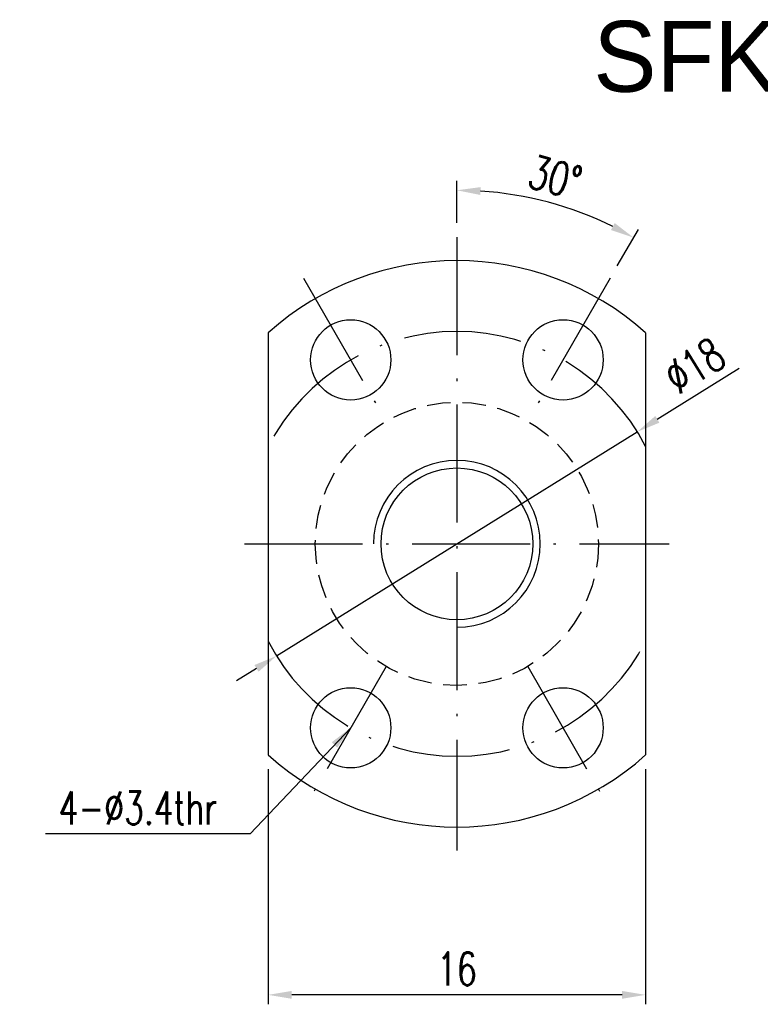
# Model space of a CAD drawing. Extents: x 20.2 to 79, y 31.9 to 73.7.
# Tile 1 of 51: x 20.2 to 51.6, y 31.9 to 73.7. Entities that reach past the tile are written whole.
import ezdxf

# ---------------------------------------------------------------- set-up
doc = ezdxf.new("R2010")
doc.units = 0
doc.header["$MEASUREMENT"] = 0
doc.linetypes.add('CL-5', pattern=[7.1, 5, -1, 0.1, -1])
doc.linetypes.add('HID-1', pattern=[1.5, 1, -0.5])
for name, color, linetype in [('CL', 1, 'CL-5'), ('DIM', 4, 'CONTINUOUS'), ('HID', 2, 'HID-1'), ('OUT', 3, 'CONTINUOUS')]:
    doc.layers.add(name, color=color, linetype=linetype)
doc.styles.add('CKSTANDARD', font='txt')
doc.styles.add('DIM-7', font='SIMPLEX.shx', dxfattribs={"width": 0.7, "bigfont": 'chineset.shx'})
doc.dimstyles.new('CNS', dxfattribs={"dimtxt": 3.5, "dimasz": 2.5, "dimexe": 1, "dimexo": 1.5, "dimgap": 0.09, "dimtad": 0, "dimdsep": 46, "dimtxsty": 'DIM-7', "dimcen": 0.09, "dimclrd": 1, "dimclre": 1, "dimclrt": 4, "dimadec": 0, "dimazin": 0, "dimtfac": 1, "dimtix": 1, "dimtmove": 2, "dimatfit": 3, "dimfxl": 1, "dimtvp": 0.971429, "dimtolj": 1, "dimarcsym": 0})

# ---------------------------------------------------------------- blocks, each defined once
blk = doc.blocks.new('*D3')
at = {"layer": 'DIM', "color": 7, "lineweight": -2, "transparency": 16777216}
for p, q in [((50.67, 58.888), (47.198, 56.732)), ((31.058, 46.707), (46.349, 56.204)), ((30.209, 46.179), (29.359, 45.652))]:
    blk.add_line(p, q, dxfattribs=at)
at = {"layer": 'DIM', "color": 7, "transparency": 16777216}
for points in [[(47.11, 56.873), (47.286, 56.59), (46.349, 56.204)], [(30.121, 46.321), (30.296, 46.038), (31.058, 46.707)]]:
    blk.add_solid(points, dxfattribs=at)
at = {"layer": 'DIM', "color": 7, "transparency": 16777216, "insert": (48.778, 59.008), "char_height": 1.4, "attachment_point": 5, "rotation": 31.8448, "style": 'DIM-7'}
blk.add_mtext('\\A1;∅18', dxfattribs=at)
blk = doc.blocks.new('*D4')
at = {"layer": 'DIM', "color": 7, "lineweight": -2, "transparency": 16777216}
for p, q in [((30.703, 41.911), (30.703, 31.946)), ((46.703, 41.911), (46.703, 31.946)), ((45.703, 32.346), (31.703, 32.346))]:
    blk.add_line(p, q, dxfattribs=at)
at = {"layer": 'DIM', "color": 7, "transparency": 16777216}
for points in [[(31.703, 32.512), (31.703, 32.179), (30.703, 32.346)], [(45.703, 32.512), (45.703, 32.179), (46.703, 32.346)]]:
    blk.add_solid(points, dxfattribs=at)
at = {"layer": 'DIM', "color": 7, "transparency": 16777216, "insert": (38.703, 33.446), "char_height": 1.4, "attachment_point": 5, "style": 'DIM-7'}
blk.add_mtext('\\A1;16', dxfattribs=at)
blk = doc.blocks.new('*D7')
at = {"layer": 'DIM', "color": 7, "lineweight": -2, "transparency": 16777216}
for p, q in [((38.703, 65.056), (38.703, 66.838)), ((45.503, 63.234), (46.394, 64.777))]:
    blk.add_line(p, q, dxfattribs=at)
blk.add_arc((38.703, 51.456), 14.982, 63.825, 86.175, dxfattribs=at)
at = {"layer": 'DIM', "color": 7, "transparency": 16777216}
for points in [[(39.697, 66.238), (39.708, 66.571), (38.703, 66.438)], [(45.391, 65.048), (45.234, 64.754), (46.194, 64.43)]]:
    blk.add_solid(points, dxfattribs=at)
at = {"layer": 'DIM', "color": 7, "transparency": 16777216, "insert": (42.866, 66.99), "char_height": 1.4, "attachment_point": 5, "rotation": 345, "style": 'DIM-7'}
blk.add_mtext('\\A1;30°', dxfattribs=at)

msp = doc.modelspace()

# ---------------------------------------------------------------- linework, layer by layer
at = {"layer": 'CL', "color": 7}
for p, q in [((38.703, 64.456), (38.703, 38.456)), ((32.203, 62.714), (35.703, 56.652)), ((45.203, 62.714), (41.703, 56.652)), ((29.703, 51.456), (47.703, 51.456)), ((35.703, 46.259), (32.203, 40.197)), ((41.703, 46.259), (45.203, 40.197))]:
    msp.add_line(p, q, dxfattribs=at)
for start, end in [(27.266, 152.734), (207.2661, 332.734)]:
    msp.add_arc((38.703, 51.456), 9, start, end, dxfattribs=at)
at = {"layer": 'DIM', "color": 7}
msp.add_arc((38.703, 51.456), 3.535, 270, 180, dxfattribs=at)
at = {"layer": 'HID', "color": 7}
msp.add_circle((38.703, 51.456), 6, dxfattribs=at)
at = {"layer": 'OUT', "color": 7}
for p, q in [((30.703, 60.4), (30.703, 42.511)), ((46.703, 60.4), (46.703, 42.511))]:
    msp.add_line(p, q, dxfattribs=at)
for centre, radius in [((34.203, 59.25), 1.7), ((43.203, 59.25), 1.7), ((38.703, 51.456), 3.215), ((34.203, 43.661), 1.7), ((43.203, 43.661), 1.7)]:
    msp.add_circle(centre, radius, dxfattribs=at)
for start, end in [(48.1897, 131.8103), (228.1897, 311.8103)]:
    msp.add_arc((38.703, 51.456), 12, start, end, dxfattribs=at)

# ---------------------------------------------------------------- texts
at = {"layer": 'DIM', "color": 0, "insert": (44.487, 73.613), "char_height": 3, "width": 33.02992, "attachment_point": 1, "style": 'CKSTANDARD'}
msp.add_mtext('SFK00601', dxfattribs=at)
at = {"layer": 'DIM', "color": 7, "insert": (28.546, 40.265), "char_height": 1.4, "attachment_point": 6, "style": 'DIM-7'}
msp.add_mtext('4-%%C3.4thr', dxfattribs=at)

# ---------------------------------------------------------------- dimensions: what is measured, and where the dimension line sits
at = {"layer": 'DIM', "color": 7}
dim = msp.add_angular_dim_2l(base=(43.827, 65.534), line1=((45.203, 62.714), (41.703, 56.652)), line2=((38.703, 64.456), (38.703, 38.456)), dimstyle='CNS', override={"dimscale": 0.4, "dimgap": 1, "dimtad": 1, "dimclrd": 7, "dimclre": 7, "dimclrt": 7, "dimtmove": 1}, dxfattribs=at)
dim.commit()
dim.dimension.update_dxf_attribs({"geometry": '*D7', "text_midpoint": (42.866, 66.99)})
dim = msp.add_diameter_dim_2p(p1=(31.058, 46.707), p2=(46.349, 56.204), dimstyle='CNS', override={"dimscale": 0.4, "dimgap": 1, "dimtad": 1, "dimclrd": 7, "dimclre": 7, "dimclrt": 7, "dimtmove": 1}, dxfattribs=at)
dim.commit()
dim.dimension.update_dxf_attribs({"geometry": '*D3', "text_midpoint": (48.778, 59.008)})
dim = msp.add_linear_dim(base=(30.703, 32.346), p1=(46.703, 42.511), p2=(30.703, 42.511), dimstyle='CNS', override={"dimscale": 0.4, "dimgap": 1, "dimtad": 1, "dimclrd": 7, "dimclre": 7, "dimclrt": 7, "dimtmove": 1}, dxfattribs=at)
dim.commit()
dim.dimension.update_dxf_attribs({"geometry": '*D4', "text_midpoint": (38.703, 33.446)})

# ---------------------------------------------------------------- leaders
at = {"layer": 'DIM', "color": 7, "annotation_type": 0, "has_hookline": 1, "hookline_direction": 1, "text_width": 7.28}
msp.add_leader([(34.203, 43.661), (29.946, 39.165), (28.946, 39.165)], dimstyle='CNS', override={"dimscale": 0.4, "dimgap": 1, "dimtad": 1, "dimclrd": 7, "dimclre": 7, "dimclrt": 7, "dimtmove": 1}, dxfattribs=at)

doc.saveas('drawing.dxf')
